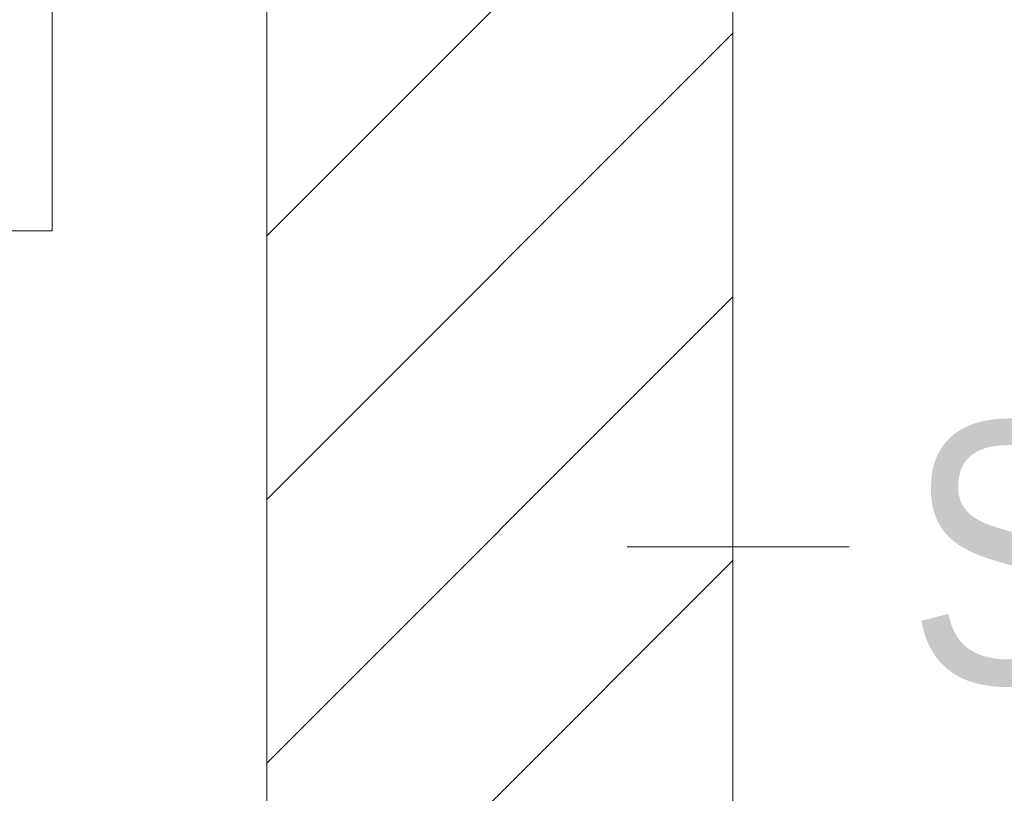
# Model space of a CAD drawing. Extents: x -620 to 300, y 62 to 1112.
# Tile 174 of 256: x 192.32 to 197.6, y 737.09 to 741.24. Entities that reach past the tile are written whole.
import ezdxf
from ezdxf.lldxf.tags import DXFTag

# ---------------------------------------------------------------- set-up
doc = ezdxf.new("R2010")
doc.units = 0
doc.layers.get('0').update_dxf_attribs({"lineweight": 13})
doc.layers.add('E_Detail_Beschriftung', color=7, linetype='Continuous', lineweight=13, true_color=0x009900)
doc.layers.add('E_Detail_Wandschraffur', color=7, linetype='Continuous', lineweight=5, true_color=0xc0c0c0)
doc.layers.add('E_Detail_Linie_Text_Bem', color=7, linetype='Continuous', lineweight=13)
doc.styles.get("Standard").update_dxf_attribs({"font": 'ARIALN.TTF'})
tags = doc.linetypes.add('fein_strichliert', pattern=[4, 1, -2, 1]).pattern_tags.tags
tags[8:9] = [DXFTag(74, 4), DXFTag(75, 0), DXFTag(340, '0'), DXFTag(46, 0.0), DXFTag(50, 0.0), DXFTag(44, 0.0), DXFTag(45, 0.0)]
tags[6:7] = [DXFTag(74, 4), DXFTag(75, 0), DXFTag(340, '0'), DXFTag(46, 0.0), DXFTag(50, 0.0), DXFTag(44, 0.0), DXFTag(45, 0.0)]
tags[4:5] = [DXFTag(74, 4), DXFTag(75, 0), DXFTag(340, '0'), DXFTag(46, 0.0), DXFTag(50, 0.0), DXFTag(44, 0.0), DXFTag(45, 0.0)]

# ---------------------------------------------------------------- blocks, each defined once
blk = doc.blocks.new('Referenz-A06G9S0O8I')
at = {"layer": 'E_Detail_Linie_Text_Bem', "linetype": 'Continuous', "ltscale": 0.13}
for p, q in [((193.6428, 741.899), (193.6428, 701.899)), ((196.1428, 730.099), (196.1428, 741.899))]:
    blk.add_line(p, q, dxfattribs=at)
at = {"layer": 'E_Detail_Linie_Text_Bem', "color": 0, "linetype": 'Continuous', "ltscale": 0.13}
for p, q in [((192.4911, 741.7547), (192.4911, 740.1066)), ((192.4911, 740.1066), (192.2355, 740.1066)), ((196.7665, 738.4112), (195.5748, 738.4112))]:
    blk.add_line(p, q, dxfattribs=at)
at = {"layer": 'E_Detail_Wandschraffur', "linetype": 'fein_strichliert', "ltscale": 0.13}
for p, q in [((193.6428, 740.0797), (195.4621, 741.899)), ((193.6428, 737.2513), (196.1428, 739.7513))]:
    blk.add_line(p, q, dxfattribs=at)
at = {"layer": 'E_Detail_Wandschraffur', "linetype": 'ByBlock', "ltscale": 0.13}
for p, q in [((193.6428, 738.6655), (196.1428, 741.1655)), ((193.6428, 735.8371), (196.1428, 738.3371))]:
    blk.add_line(p, q, dxfattribs=at)
at = {"layer": 'E_Detail_Beschriftung', "linetype": 'Continuous', "ltscale": 0.13, "char_height": 1.4, "attachment_point": 1}
for s, insert in [('{\\fArial Narrow;Endtüllen}', (185.5943, 740.947)), ('{\\fArial Narrow;Stahlbeton}', (197.081, 739.0787))]:
    blk.add_mtext(s, dxfattribs=dict(at, insert=insert))

msp = doc.modelspace()

# ---------------------------------------------------------------- block references
at = {"color": 8, "lineweight": 25, "ltscale": 0.25, "true_color": 0x808080}
msp.add_blockref('Referenz-A06G9S0O8I', (0, 0), dxfattribs=at)

doc.saveas('drawing.dxf')
